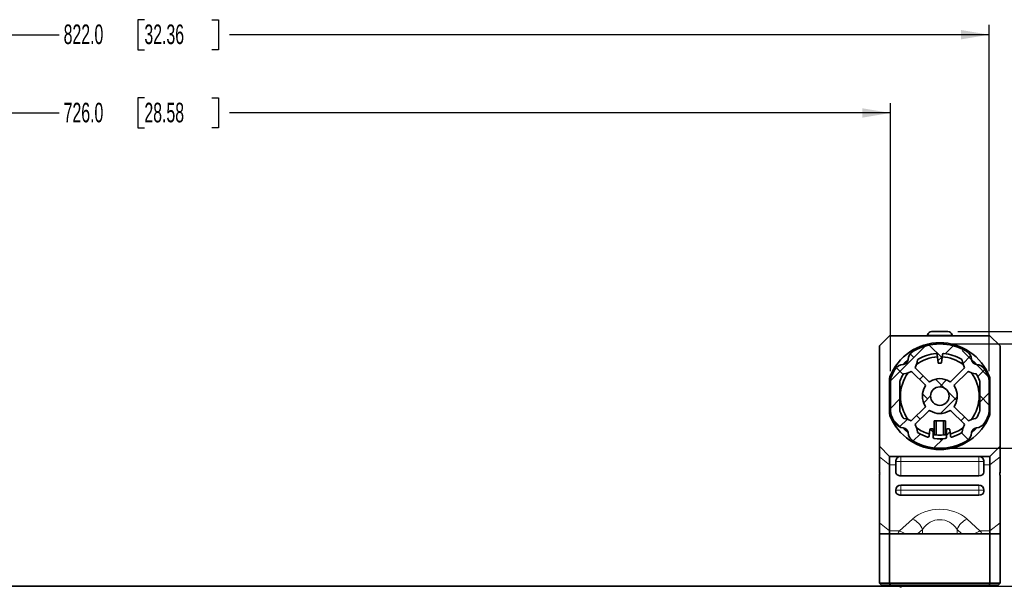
# Model space of a CAD drawing. Header units: millimetres. Extents: x 0 to 1118, y 0 to 864.
# Tile 49 of 85: x 302 to 461, y 257 to 349. Entities that reach past the tile are written whole.
import ezdxf

# ---------------------------------------------------------------- set-up
doc = ezdxf.new("R2010")
doc.units = ezdxf.units.MM
doc.layers.add('ALPHAREV', color=7, linetype='Continuous', lineweight=25)
doc.styles.add('SLDTEXTSTYLE0', font='TXT', dxfattribs={"width": 0.605})
doc.dimstyles.new('SLDDIMSTYLE2', dxfattribs={"dimtxt": 3.175, "dimasz": 4.572, "dimexe": 0, "dimexo": 0.0625, "dimgap": 0.79375, "dimtad": 0, "dimtih": 1, "dimtoh": 1, "dimdec": 1, "dimlfac": 3, "dimrnd": 1e-09, "dimzin": 4, "dimdsep": 46, "dimtxsty": 'SLDTEXTSTYLE0', "dimsah": 1, "dimcen": 0.09, "dimadec": 0, "dimazin": 1, "dimtfac": 1, "dimtofl": 0, "dimtmove": 0, "dimatfit": 3, "dimfxl": 1, "dimfrac": 2, "dimtolj": 1, "dimtzin": 12, "dimarcsym": 0})
doc.dimstyles.new('SLDDIMSTYLE3', dxfattribs={"dimtxt": 3.175, "dimasz": 4.572, "dimexe": 0, "dimexo": 0.0625, "dimgap": 0.79375, "dimtad": 0, "dimtih": 1, "dimtoh": 1, "dimdec": 1, "dimlfac": 3, "dimrnd": 1e-09, "dimzin": 12, "dimdsep": 46, "dimtxsty": 'SLDTEXTSTYLE0', "dimsah": 1, "dimcen": 0.09, "dimadec": 0, "dimazin": 3, "dimtfac": 1, "dimtofl": 0, "dimtmove": 0, "dimatfit": 3, "dimfxl": 1, "dimfrac": 2, "dimtolj": 1, "dimtzin": 12, "dimarcsym": 0})

# ---------------------------------------------------------------- blocks, each defined once
blk = doc.blocks.new('_D_5')
at = {"layer": 'ALPHAREV'}
for p, q in [((200.9937109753, 291.8892815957), (200.9937109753, 335.3749857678)), ((321.9937109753, 336.211157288), (320.9023047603, 336.211157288)), ((320.9023047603, 336.211157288), (320.9023047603, 331.3384142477)), ((332.9077740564, 336.211157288), (333.9991802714, 336.211157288)), ((333.9991802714, 336.211157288), (333.9991802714, 331.3384142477)), ((442.9937109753, 291.8892815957), (442.9937109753, 335.3749857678)), ((200.9937109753, 333.7747857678), (308.1707711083, 333.7747857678)), ((442.9937109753, 333.7747857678), (335.8166508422, 333.7747857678)), ((320.9023047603, 331.3384142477), (321.9937109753, 331.3384142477)), ((333.9991802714, 331.3384142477), (332.9077740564, 331.3384142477))]:
    blk.add_line(p, q, dxfattribs=at)
for points in [[(200.9937109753, 333.7747857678), (205.5657109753, 333.0127857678), (205.5657109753, 334.5367857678)], [(442.9937109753, 333.7747857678), (438.4217109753, 334.5367857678), (438.4217109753, 333.0127857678)]]:
    blk.add_solid(points, dxfattribs=at)
at = {"layer": 'ALPHAREV', "char_height": 3.175, "attachment_point": 1, "style": 'SLDTEXTSTYLE0'}
for s, insert in [('726.0', (308.8968363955, 335.4312044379)), ('28.58', (321.9937109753, 335.4312044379))]:
    blk.add_mtext(s, dxfattribs=dict(at, insert=insert))
blk = doc.blocks.new('_D_6')
at = {"layer": 'ALPHAREV'}
for p, q in [((321.9937109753, 348.911157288), (320.9023047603, 348.911157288)), ((320.9023047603, 348.911157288), (320.9023047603, 344.0384142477)), ((332.9077740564, 348.911157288), (333.9991802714, 348.911157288)), ((333.9991802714, 348.911157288), (333.9991802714, 344.0384142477)), ((184.9937109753, 291.8892815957), (184.9937109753, 348.0749857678)), ((458.9937109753, 291.8892815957), (458.9937109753, 348.0749857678)), ((184.9937109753, 346.4747857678), (308.1707711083, 346.4747857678)), ((458.9937109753, 346.4747857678), (335.8166508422, 346.4747857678)), ((320.9023047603, 344.0384142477), (321.9937109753, 344.0384142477)), ((333.9991802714, 344.0384142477), (332.9077740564, 344.0384142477))]:
    blk.add_line(p, q, dxfattribs=at)
for points in [[(184.9937109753, 346.4747857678), (189.5657109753, 345.7127857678), (189.5657109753, 347.2367857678)], [(458.9937109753, 346.4747857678), (454.4217109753, 347.2367857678), (454.4217109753, 345.7127857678)]]:
    blk.add_solid(points, dxfattribs=at)
at = {"layer": 'ALPHAREV', "char_height": 3.175, "attachment_point": 1, "style": 'SLDTEXTSTYLE0'}
for s, insert in [('822.0', (308.8968363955, 348.1312044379)), ('32.36', (321.9937109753, 348.1312044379))]:
    blk.add_mtext(s, dxfattribs=dict(at, insert=insert))
blk = doc.blocks.new('_D_7')
at = {"layer": 'ALPHAREV'}
for p, q in [((452.5939109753, 279.3593545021), (478.5534743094, 279.3593545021)), ((476.9532743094, 256.9593545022), (476.9532743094, 279.3593545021)), ((446.2105776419, 256.9593545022), (478.5534743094, 256.9593545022)), ((476.9532743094, 238.4981311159), (476.9532743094, 256.9593545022)), ((491.5258676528, 240.934502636), (490.4344614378, 240.934502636)), ((490.4344614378, 240.934502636), (490.4344614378, 236.0617595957)), ((500.0145832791, 240.934502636), (501.105989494, 240.934502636)), ((501.105989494, 240.934502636), (501.105989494, 236.0617595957)), ((480.1282743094, 238.4981311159), (476.9532743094, 238.4981311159)), ((490.4344614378, 236.0617595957), (491.5258676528, 236.0617595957)), ((501.105989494, 236.0617595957), (500.0145832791, 236.0617595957))]:
    blk.add_line(p, q, dxfattribs=at)
for points in [[(476.9532743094, 279.3593545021), (476.1912743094, 274.7873545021), (477.7152743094, 274.7873545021)], [(476.9532743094, 256.9593545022), (477.7152743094, 261.5313545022), (476.1912743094, 261.5313545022)]]:
    blk.add_solid(points, dxfattribs=at)
at = {"layer": 'ALPHAREV', "char_height": 3.175, "attachment_point": 1, "style": 'SLDTEXTSTYLE0'}
for s, insert in [('67.2', (480.8543395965, 240.1545497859)), ('2.65', (491.5258676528, 240.1545497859))]:
    blk.add_mtext(s, dxfattribs=dict(at, insert=insert))
blk = doc.blocks.new('_D_8')
at = {"layer": 'ALPHAREV'}
for p, q in [((452.5939109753, 296.2926878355), (507.0131188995, 296.2926878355)), ((505.4129188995, 296.2926878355), (505.4129188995, 279.7899968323)), ((506.6255921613, 279.062392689), (505.5341859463, 279.062392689)), ((505.5341859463, 279.062392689), (505.5341859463, 274.1896496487)), ((515.1143077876, 279.062392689), (516.2057140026, 279.062392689)), ((516.2057140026, 279.062392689), (516.2057140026, 274.1896496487)), ((505.4129188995, 256.9593545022), (505.4129188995, 273.4620455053)), ((505.5341859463, 274.1896496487), (506.6255921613, 274.1896496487)), ((516.2057140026, 274.1896496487), (515.1143077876, 274.1896496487)), ((446.2105776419, 256.9593545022), (507.0131188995, 256.9593545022))]:
    blk.add_line(p, q, dxfattribs=at)
for points in [[(505.4129188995, 296.2926878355), (504.6509188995, 291.7206878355), (506.1749188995, 291.7206878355)], [(505.4129188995, 256.9593545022), (506.1749188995, 261.5313545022), (504.6509188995, 261.5313545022)]]:
    blk.add_solid(points, dxfattribs=at)
at = {"layer": 'ALPHAREV', "char_height": 3.175, "attachment_point": 1, "style": 'SLDTEXTSTYLE0'}
for s, insert in [('118.0', (493.5287175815, 278.2824398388)), ('4.65', (506.6255921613, 278.2824398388))]:
    blk.add_mtext(s, dxfattribs=dict(at, insert=insert))
blk = doc.blocks.new('_D_9')
at = {"layer": 'ALPHAREV'}
for p, q in [((544.7512141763, 318.162392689), (543.6598079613, 318.162392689)), ((543.6598079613, 318.162392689), (543.6598079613, 313.2896496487)), ((553.2399298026, 318.162392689), (554.3313360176, 318.162392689)), ((554.3313360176, 318.162392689), (554.3313360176, 313.2896496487)), ((530.9282743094, 315.7260211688), (527.7532743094, 315.7260211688)), ((527.7532743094, 315.7260211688), (527.7532743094, 298.2926878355)), ((543.6598079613, 313.2896496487), (544.7512141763, 313.2896496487)), ((554.3313360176, 313.2896496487), (553.2399298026, 313.2896496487)), ((453.9169599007, 298.2926878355), (529.3534743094, 298.2926878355)), ((527.7532743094, 298.2926878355), (527.7532743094, 256.9593545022)), ((446.2105776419, 256.9593545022), (529.3534743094, 256.9593545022))]:
    blk.add_line(p, q, dxfattribs=at)
for points in [[(527.7532743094, 298.2926878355), (526.9912743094, 293.7206878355), (528.5152743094, 293.7206878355)], [(527.7532743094, 256.9593545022), (528.5152743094, 261.5313545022), (526.9912743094, 261.5313545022)]]:
    blk.add_solid(points, dxfattribs=at)
at = {"layer": 'ALPHAREV', "char_height": 3.175, "attachment_point": 1, "style": 'SLDTEXTSTYLE0'}
for s, insert in [('124.0', (531.6543395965, 317.3824398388)), ('4.88', (544.7512141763, 317.3824398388))]:
    blk.add_mtext(s, dxfattribs=dict(at, insert=insert))

msp = doc.modelspace()

# ---------------------------------------------------------------- hatches: boundary and pattern name
at = {"linetype": 'Continuous', "lineweight": 18}
h = msp.add_hatch(dxfattribs=at)
h.set_pattern_fill('ANSI38', style=0)
h.set_pattern_definition([(45, (0, 0), (-2.245064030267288, 2.245064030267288), []), (135, (0, 0), (-6.735192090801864, 2.245064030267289), [7.9375, -4.7625])])
edge = h.paths.add_edge_path(flags=0)
edge.add_arc((450.9937109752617, 287.8260211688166), 8.46666666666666, 149.4025360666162, 158.543110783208)
edge.add_arc((444.7270443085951, 290.289081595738), 1.733333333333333, 158.5431107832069, 180.0000000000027)
edge.add_line((442.9937109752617, 290.289081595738), (442.9937109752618, 285.3629607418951))
edge.add_arc((444.7270443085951, 285.3629607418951), 1.733333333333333, 180, 201.4568892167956)
edge.add_arc((450.9937109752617, 287.8260211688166), 8.466666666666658, 201.4568892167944, 210.5974639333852)
edge.add_arc((445.1978962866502, 284.3987321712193), 1.733333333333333, 210.5974639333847, 265.7318473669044)
edge.add_arc((445.0068735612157, 281.8391837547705), 0.8333333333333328, 4.26815263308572, 85.73184736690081, ccw=False)
edge.add_arc((447.5664219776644, 282.030206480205), 1.733333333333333, 184.2681526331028, 239.4025360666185)
edge.add_arc((450.9937109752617, 287.8260211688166), 8.466666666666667, 239.4025360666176, 300.5974639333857)
edge.add_arc((454.4209999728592, 282.030206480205), 1.733333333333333, 300.5974639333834, 355.731847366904)
edge.add_arc((456.9805483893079, 281.8391837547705), 0.8333333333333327, 94.26815263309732, 175.7318473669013, ccw=False)
edge.add_arc((456.7895256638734, 284.3987321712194), 1.733333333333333, 274.2681526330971, 329.4025360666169)
edge.add_arc((450.9937109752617, 287.8260211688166), 8.466666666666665, 329.4025360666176, 338.5431107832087)
edge.add_arc((457.2603776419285, 285.3629607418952), 1.733333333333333, 338.5431107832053, 360.0000000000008)
edge.add_line((458.9937109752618, 285.3629607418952), (458.9937109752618, 290.2890815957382))
edge.add_arc((457.2603776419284, 290.2890815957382), 1.733333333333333, 0, 21.4568892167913)
edge.add_arc((450.9937109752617, 287.8260211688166), 8.466666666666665, 21.45688921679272, 30.59746393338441)
edge.add_arc((456.7895256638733, 291.253310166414), 1.733333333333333, 30.59746393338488, 85.73184736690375)
edge.add_arc((456.9805483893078, 293.8128585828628), 0.8333333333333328, 184.2681526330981, 265.7318473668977, ccw=False)
edge.add_arc((454.420999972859, 293.6218358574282), 1.733333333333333, 4.26815263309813, 59.40253606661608)
edge.add_arc((450.9937109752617, 287.8260211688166), 8.466666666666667, 59.40253606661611, 120.5974639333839)
edge.add_arc((447.5664219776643, 293.6218358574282), 1.733333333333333, 120.5974639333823, 175.7318473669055)
edge.add_arc((445.0068735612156, 293.8128585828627), 0.8333333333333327, 274.2681526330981, 355.73184736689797, ccw=False)
edge.add_arc((445.1978962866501, 291.2533101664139), 1.733333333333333, 94.2681526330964, 149.4025360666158)
edge = h.paths.add_edge_path(flags=0)
edge.add_arc((450.9937109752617, 287.8260211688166), 1.5, 0, 360)
edge = h.paths.add_edge_path(flags=0)
edge.add_arc((448.4575625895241, 286.1619711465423), 0.2, -45.000000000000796, 33.27019217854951, ccw=False)
edge.add_line((448.5989839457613, 286.020549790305), (446.4739920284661, 283.8955578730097))
edge.add_arc((446.3325706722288, 284.036979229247), 0.2, 238.901870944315, 315.00000000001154, ccw=False)
edge.add_arc((445.0068735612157, 281.8391837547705), 2.366666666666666, 58.90187094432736, 85.73184736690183)
edge.add_arc((445.1978962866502, 284.3987321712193), 0.2, 210.5974639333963, 265.731847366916, ccw=False)
edge.add_arc((450.9937109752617, 287.8260211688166), 6.933333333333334, 201.4568892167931, 210.5974639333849, ccw=False)
edge.add_arc((444.7270443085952, 285.3629607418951), 0.2, 180, 201.4568892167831, ccw=False)
edge.add_line((444.5270443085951, 285.3629607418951), (444.5270443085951, 290.2890815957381))
edge.add_arc((444.7270443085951, 290.2890815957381), 0.2, 158.543110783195, 180, ccw=False)
edge.add_arc((450.9937109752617, 287.8260211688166), 6.933333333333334, 149.402536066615, 158.5431107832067, ccw=False)
edge.add_arc((445.1978962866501, 291.2533101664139), 0.2, 94.2681526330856, 149.4025360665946, ccw=False)
edge.add_arc((445.0068735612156, 293.8128585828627), 2.366666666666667, 274.2681526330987, 301.0981290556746)
edge.add_arc((446.3325706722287, 291.6150631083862), 0.2, 45.00000000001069, 121.09812905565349, ccw=False)
edge.add_line((446.473992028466, 291.7564844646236), (448.5989839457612, 289.6314925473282))
edge.add_arc((448.4575625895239, 289.4900711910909), 0.2, -33.270192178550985, 44.999999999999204, ccw=False)
edge.add_arc((450.9937109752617, 287.8260211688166), 2.833333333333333, 146.7298078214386, 213.2701921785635)
edge = h.paths.add_edge_path(flags=0)
edge.add_arc((456.7895256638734, 284.3987321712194), 0.2, 274.268152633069, 329.40253606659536, ccw=False)
edge.add_arc((456.9805483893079, 281.8391837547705), 2.366666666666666, 94.26815263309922, 121.0981290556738)
edge.add_arc((455.6548512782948, 284.0369792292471), 0.2, 225.0000000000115, 301.0981290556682, ccw=False)
edge.add_line((455.5134299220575, 283.8955578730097), (453.3884380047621, 286.020549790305))
edge.add_arc((453.5298593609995, 286.1619711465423), 0.2, 146.7298078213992, 224.999999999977, ccw=False)
edge.add_arc((450.9937109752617, 287.8260211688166), 2.833333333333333, 326.729807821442, 393.2701921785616)
edge.add_arc((453.5298593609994, 289.4900711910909), 0.2, 134.9999999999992, 213.2701921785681, ccw=False)
edge.add_line((453.3884380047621, 289.6314925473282), (455.5134299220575, 291.7564844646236))
edge.add_arc((455.6548512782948, 291.6150631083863), 0.2, 58.901870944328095, 134.9999999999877, ccw=False)
edge.add_arc((456.9805483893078, 293.8128585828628), 2.366666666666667, 238.9018709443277, 265.7318473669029)
edge.add_arc((456.7895256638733, 291.253310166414), 0.2, 30.59746393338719, 85.73184736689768, ccw=False)
edge.add_arc((450.9937109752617, 287.8260211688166), 6.933333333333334, 21.45688921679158, 30.597463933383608, ccw=False)
edge.add_arc((457.2603776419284, 290.2890815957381), 0.2, -1.7109869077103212e-11, 21.456889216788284, ccw=False)
edge.add_line((457.4603776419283, 290.2890815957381), (457.4603776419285, 285.3629607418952))
edge.add_arc((457.2603776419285, 285.3629607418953), 0.2, 338.5431107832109, 359.99999999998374, ccw=False)
edge.add_arc((450.9937109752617, 287.8260211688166), 6.933333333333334, 329.4025360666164, 338.5431107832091, ccw=False)
edge = h.paths.add_edge_path(flags=0)
edge.add_arc((454.420999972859, 293.6218358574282), 0.2, 4.26815263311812, 59.40253606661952, ccw=False)
edge.add_arc((456.9805483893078, 293.8128585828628), 2.36666666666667, 184.2681526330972, 211.0981290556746)
edge.add_arc((454.7827529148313, 292.4871614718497), 0.2, -45.00000000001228, 31.098129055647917, ccw=False)
edge.add_line((454.9241742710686, 292.3457401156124), (452.7991823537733, 290.2207481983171))
edge.add_arc((452.657760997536, 290.3621695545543), 0.2, 236.72980782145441, 315.000000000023, ccw=False)
edge.add_arc((450.9937109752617, 287.8260211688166), 2.833333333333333, 56.72980782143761, 123.2701921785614)
edge.add_arc((449.3296609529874, 290.3621695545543), 0.2, 225, 303.2701921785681, ccw=False)
edge.add_line((449.1882395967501, 290.220748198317), (447.0632476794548, 292.3457401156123))
edge.add_arc((447.2046690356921, 292.4871614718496), 0.2, 148.9018709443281, 224.9999999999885, ccw=False)
edge.add_arc((445.0068735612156, 293.8128585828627), 2.366666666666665, 328.9018709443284, 355.7318473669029)
edge.add_arc((447.5664219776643, 293.6218358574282), 0.2, 120.5974639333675, 175.731847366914, ccw=False)
edge.add_arc((450.9937109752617, 287.8260211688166), 6.933333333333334, 95.22067956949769, 120.59746393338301, ccw=False)
edge.add_arc((450.3810314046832, 294.5314220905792), 0.2, 5.999999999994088, 95.22067956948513, ccw=False)
edge.add_line((450.5799357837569, 294.5523277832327), (450.717632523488, 293.2422308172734))
edge.add_arc((450.8170847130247, 293.2526836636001), 0.1, 185.9999999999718, 270.0000000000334)
edge.add_line((450.8170847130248, 293.1526836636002), (451.1703372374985, 293.1526836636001))
edge.add_arc((451.1703372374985, 293.2526836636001), 0.1, 269.9999999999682, 354.0000000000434)
edge.add_line((451.2697894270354, 293.2422308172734), (451.4074861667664, 294.5523277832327))
edge.add_arc((451.60639054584, 294.5314220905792), 0.2, 84.779320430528, 173.9999999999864, ccw=False)
edge.add_arc((450.9937109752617, 287.8260211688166), 6.933333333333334, 59.402536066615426, 84.77932043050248, ccw=False)
edge = h.paths.add_edge_path(flags=0)
edge.add_arc((451.8603776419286, 281.1486963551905), 0.2, -82.60477959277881, 1.5518253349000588e-11, ccw=False)
edge.add_arc((450.9937109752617, 287.8260211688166), 6.933333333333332, 262.60477959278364, 277.3952204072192, ccw=False)
edge.add_arc((450.1270443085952, 281.1486963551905), 0.2, 180, 262.60477959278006, ccw=False)
edge.add_line((449.9270443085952, 281.1486963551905), (449.9270443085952, 282.3926878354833))
edge.add_arc((449.8270443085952, 282.3926878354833), 0.1, 0, 90)
edge.add_line((449.8270443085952, 282.4926878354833), (449.4837513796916, 282.4926878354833))
edge.add_arc((449.4837513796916, 282.3926878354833), 0.1, 90.00000000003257, 174.0000000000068)
edge.add_line((449.3842991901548, 282.40314068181), (449.2737148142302, 281.3510006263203))
edge.add_arc((449.0748104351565, 281.3719063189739), 0.2, 253.4420343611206, 353.9999999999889, ccw=False)
edge.add_arc((450.9937109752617, 287.8260211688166), 6.933333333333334, 239.4025360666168, 253.442034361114, ccw=False)
edge.add_arc((447.5664219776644, 282.030206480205), 0.2, 184.2681526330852, 239.4025360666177, ccw=False)
edge.add_arc((445.0068735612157, 281.8391837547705), 2.366666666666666, 4.268152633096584, 31.09812905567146)
edge.add_arc((447.2046690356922, 283.1648808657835), 0.2, 134.9999999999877, 211.0981290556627, ccw=False)
edge.add_line((447.0632476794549, 283.3063022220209), (449.1882395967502, 285.4312941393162))
edge.add_arc((449.3296609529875, 285.2898727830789), 0.2, 56.72980782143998, 135.0000000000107, ccw=False)
edge.add_arc((450.9937109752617, 287.8260211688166), 2.833333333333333, 236.7298078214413, 303.2701921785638)
edge.add_arc((452.6577609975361, 285.2898727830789), 0.2, 45.00000000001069, 123.27019217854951, ccw=False)
edge.add_line((452.7991823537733, 285.4312941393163), (454.9241742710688, 283.306302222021))
edge.add_arc((454.7827529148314, 283.1648808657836), 0.2, -31.09812905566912, 44.99999999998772, ccw=False)
edge.add_arc((456.9805483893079, 281.8391837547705), 2.366666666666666, 148.9018709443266, 175.7318473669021)
edge.add_arc((454.4209999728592, 282.030206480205), 0.2, 300.59746393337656, 355.73184736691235, ccw=False)
edge.add_arc((450.9937109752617, 287.8260211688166), 6.933333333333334, 286.5579656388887, 300.59746393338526, ccw=False)
edge.add_arc((452.9126115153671, 281.3719063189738), 0.2, 185.9999999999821, 286.5579656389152, ccw=False)
edge.add_line((452.7137071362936, 281.3510006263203), (452.6031227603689, 282.40314068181))
edge.add_arc((452.5036705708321, 282.3926878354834), 0.1, 5.999999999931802, 90)
edge.add_line((452.5036705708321, 282.4926878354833), (452.1603776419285, 282.4926878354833))
edge.add_arc((452.1603776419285, 282.3926878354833), 0.1, 90, 180)
edge.add_line((452.0603776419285, 282.3926878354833), (452.0603776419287, 281.1486963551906))

# ---------------------------------------------------------------- linework, layer by layer
at = {"color": 7, "linetype": 'Continuous', "lineweight": 35}
for p, q in [((442.8603776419, 297.6260211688), (441.1937109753, 295.9593545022)), ((442.8603776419, 297.6260211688), (459.1270443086, 297.6260211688)), ((449.0141235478, 297.7417866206), (448.9937109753, 297.6260211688)), ((450.9937109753, 298.2926878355), (449.6706620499, 298.2926878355)), ((452.3167599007, 298.2926878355), (450.9937109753, 298.2926878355)), ((452.9937109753, 297.6260211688), (452.9732984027, 297.7417866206)), ((459.1270443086, 297.6260211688), (460.7937109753, 295.9593545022)), ((441.1937109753, 279.6926878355), (441.1937109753, 295.9593545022)), ((460.7937109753, 279.6926878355), (460.7937109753, 295.9593545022)), ((450.5799357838, 294.5523277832), (450.7176325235, 293.2422308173)), ((451.269789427, 293.2422308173), (451.4074861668, 294.5523277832)), ((449.1882395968, 290.2207481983), (447.0632476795, 292.3457401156)), ((450.817084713, 293.1526836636), (451.1703372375, 293.1526836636)), ((454.9241742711, 292.3457401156), (452.7991823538, 290.2207481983)), ((442.8603776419, 284.9776298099), (442.8603776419, 290.6744125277)), ((446.4739920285, 291.7564844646), (448.5989839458, 289.6314925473)), ((453.3884380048, 289.6314925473), (455.5134299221, 291.7564844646)), ((459.1270443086, 284.9776298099), (459.1270443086, 290.6744125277)), ((442.9937109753, 285.3629607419), (442.9937109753, 290.2890815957)), ((444.5270443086, 285.3629607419), (444.5270443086, 290.2890815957)), ((457.4603776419, 290.2890815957), (457.4603776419, 285.3629607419)), ((458.9937109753, 290.2890815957), (458.9937109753, 285.3629607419)), ((448.5989839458, 286.0205497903), (446.4739920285, 283.895557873)), ((455.5134299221, 283.895557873), (453.3884380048, 286.0205497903)), ((447.0632476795, 283.306302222), (449.1882395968, 285.4312941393)), ((452.7991823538, 285.4312941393), (454.9241742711, 283.306302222)), ((450.0603776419, 281.5618372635), (450.0603776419, 283.8260211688)), ((450.0603776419, 283.8260211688), (450.3937109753, 283.8260211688)), ((450.3937109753, 283.8260211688), (450.3937109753, 281.5211729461)), ((450.3937109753, 283.8260211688), (451.5937109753, 283.8260211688)), ((451.5937109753, 281.5211729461), (451.5937109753, 283.8260211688)), ((451.5937109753, 283.8260211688), (451.9270443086, 283.8260211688)), ((451.9270443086, 283.8260211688), (451.9270443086, 281.5618372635)), ((449.3842991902, 282.4031406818), (449.2737148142, 281.3510006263)), ((449.8270443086, 282.4926878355), (449.4837513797, 282.4926878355)), ((449.9270443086, 281.1486963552), (449.9270443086, 282.3926878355)), ((449.9270443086, 281.5371101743), (450.0603776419, 281.5159444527)), ((451.9270443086, 281.5159444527), (452.0603776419, 281.5371101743)), ((452.0603776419, 282.3926878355), (452.0603776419, 281.1486963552)), ((452.5036705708, 282.4926878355), (452.1603776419, 282.4926878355)), ((452.7137071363, 281.3510006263), (452.6031227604, 282.4031406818)), ((441.1937109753, 279.6926878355), (442.8603776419, 278.0260211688)), ((441.1937109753, 277.9708055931), (441.1937109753, 279.6926878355)), ((460.7937109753, 279.6926878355), (459.1270443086, 278.0260211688)), ((460.7937109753, 277.9708055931), (460.7937109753, 279.6926878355)), ((441.1937109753, 275.6759933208), (441.1937109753, 277.9708055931)), ((442.8603776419, 278.0260211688), (459.1270443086, 278.0260211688)), ((442.8603776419, 278.0260211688), (442.8603776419, 276.6485153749)), ((459.1270443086, 278.0260211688), (459.1270443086, 276.6485153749)), ((460.7937109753, 275.6759933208), (460.7937109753, 277.9708055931)), ((442.8603776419, 276.6485153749), (442.8603776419, 265.9607376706)), ((443.8603776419, 277.2322711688), (443.8603776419, 276.6485153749)), ((443.8603776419, 276.6485153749), (443.8603776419, 275.5020135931)), ((458.1270443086, 277.2322711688), (458.1270443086, 276.6485153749)), ((458.1270443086, 276.6485153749), (458.1270443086, 275.5020135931)), ((459.1270443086, 276.6485153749), (459.1270443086, 265.9607376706)), ((441.1937109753, 267.2830278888), (441.1937109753, 274.8622765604)), ((444.6541276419, 274.8929908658), (457.3332943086, 274.8929908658)), ((460.7937109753, 267.2830278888), (460.7937109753, 274.8622765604)), ((444.6541276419, 273.3760211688), (457.3332943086, 273.3760211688)), ((443.8603776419, 272.5822711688), (443.8603776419, 272.36898329)), ((444.6541276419, 271.7599605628), (457.3332943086, 271.7599605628)), ((458.1270443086, 272.5822711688), (458.1270443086, 272.36898329)), ((441.1937109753, 265.4684378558), (441.1937109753, 267.2830278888)), ((460.7937109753, 265.4684378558), (460.7937109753, 267.2830278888)), ((441.1937109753, 265.4684378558), (441.1937109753, 257.4593545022)), ((441.1937109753, 265.4684378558), (442.8603776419, 265.4684378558)), ((442.8603776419, 265.9607376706), (442.8603776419, 265.4684378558)), ((442.8603776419, 265.4684378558), (442.8603776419, 257.4593545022)), ((459.1270443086, 265.4684378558), (442.8603776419, 265.4684378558)), ((459.1270443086, 265.9607376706), (459.1270443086, 265.4684378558)), ((459.1270443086, 265.4684378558), (459.1270443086, 257.4593545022)), ((459.1270443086, 265.4684378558), (460.7937109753, 265.4684378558)), ((460.7937109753, 265.4684378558), (460.7937109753, 257.4593545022)), ((441.1937109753, 257.4593545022), (442.8603776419, 257.4593545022)), ((441.1937109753, 257.4593545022), (441.5270443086, 257.1260211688)), ((442.9984488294, 257.1260211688), (441.5270443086, 257.1260211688)), ((442.8603776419, 257.4593545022), (459.1270443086, 257.4593545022)), ((442.8603776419, 257.4593545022), (442.9984488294, 257.1260211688)), ((458.9889731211, 257.1260211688), (442.9984488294, 257.1260211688)), ((447.4770443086, 257.1260211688), (447.4770443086, 256.9593545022)), ((454.5103776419, 256.9593545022), (454.5103776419, 257.1260211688)), ((459.1270443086, 257.4593545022), (458.9889731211, 257.1260211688)), ((460.4603776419, 257.1260211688), (458.9889731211, 257.1260211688)), ((459.1270443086, 257.4593545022), (460.7937109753, 257.4593545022)), ((460.7937109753, 257.4593545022), (460.4603776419, 257.1260211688)), ((444.6103776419, 256.9593545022), (199.3770443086, 256.9593545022)), ((444.6103776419, 256.7640923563), (444.6103776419, 256.9593545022)), ((444.6969094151, 256.7640923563), (444.7003177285, 256.9593545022)), ((444.7003177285, 256.9593545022), (453.1943260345, 256.9593545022))]:
    msp.add_line(p, q, dxfattribs=at)
at = {"color": 7, "linetype": 'Continuous', "lineweight": 18}
for p, q in [((450.9937109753, 297.7417866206), (449.0141235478, 297.7417866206)), ((452.9732984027, 297.7417866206), (450.9937109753, 297.7417866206)), ((442.8603776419, 290.6744125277), (443.0370843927, 290.6744125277)), ((442.9141484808, 290.9615882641), (443.100883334, 290.8891190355)), ((459.0732734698, 290.9615882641), (458.8865386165, 290.8891190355)), ((459.1270443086, 290.6744125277), (458.9503375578, 290.6744125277)), ((442.8603776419, 284.9776298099), (443.0370843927, 284.9776298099)), ((442.9141484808, 284.6904540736), (443.100883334, 284.7629233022)), ((459.0732734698, 284.6904540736), (458.8865386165, 284.7629233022)), ((459.1270443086, 284.9776298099), (458.9503375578, 284.9776298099)), ((442.8603776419, 276.6485153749), (441.1937109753, 277.9708055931)), ((444.6541276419, 277.2322711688), (444.6541276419, 278.0260211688)), ((457.3332943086, 277.2322711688), (457.3332943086, 278.0260211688)), ((459.1270443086, 276.6485153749), (460.7937109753, 277.9708055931)), ((443.8603776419, 276.6485153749), (442.8603776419, 276.6485153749)), ((443.8603776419, 277.2322711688), (444.6541276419, 277.2322711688)), ((457.3332943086, 277.2322711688), (444.6541276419, 277.2322711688)), ((444.6541276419, 277.2322711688), (444.6541276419, 274.8929908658)), ((457.3332943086, 277.2322711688), (457.3332943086, 274.8929908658)), ((458.1270443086, 277.2322711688), (457.3332943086, 277.2322711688)), ((458.1270443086, 276.6485153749), (459.1270443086, 276.6485153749)), ((444.6541276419, 272.5822711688), (444.6541276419, 273.3760211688)), ((457.3332943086, 272.5822711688), (457.3332943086, 273.3760211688)), ((443.8603776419, 272.5822711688), (444.6541276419, 272.5822711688)), ((457.3332943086, 272.5822711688), (444.6541276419, 272.5822711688)), ((444.6541276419, 272.5822711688), (444.6541276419, 271.7599605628)), ((458.1270443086, 272.5822711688), (457.3332943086, 272.5822711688)), ((457.3332943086, 272.5822711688), (457.3332943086, 271.7599605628)), ((442.8603776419, 265.9607376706), (441.1937109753, 267.2830278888)), ((444.4764151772, 265.9607376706), (446.5634206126, 267.8690955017)), ((457.5110067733, 265.9607376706), (455.424001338, 267.8690955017)), ((459.1270443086, 265.9607376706), (460.7937109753, 267.2830278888)), ((442.8603776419, 265.9607376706), (444.4764151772, 265.9607376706)), ((448.1848813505, 266.1897869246), (447.3960044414, 265.4684378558)), ((448.1848813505, 266.1897869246), (448.1848813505, 265.4684378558)), ((453.8025406, 266.1897869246), (453.8025406, 265.4684378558)), ((453.8025406, 266.1897869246), (454.5914175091, 265.4684378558)), ((459.1270443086, 265.9607376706), (457.5110067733, 265.9607376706))]:
    msp.add_line(p, q, dxfattribs=at)
at = {"color": 7, "linetype": 'Continuous', "lineweight": 18, "flags": 128}
for points in [[(445.8401167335, 293.7777674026), (445.2295993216, 293.1886542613), (445.0419647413, 292.9796154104)], [(456.9454572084, 292.9796154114), (456.7578226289, 293.1886542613), (456.1473052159, 293.7777674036)], [(445.0419647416, 282.6724269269), (445.2295993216, 282.4633880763), (445.8401167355, 281.8742749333)], [(456.1473052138, 281.8742749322), (456.7578226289, 282.4633880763), (456.945457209, 282.6724269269)]]:
    msp.add_lwpolyline(points, dxfattribs=at)
at = {"color": 7, "linetype": 'Continuous', "lineweight": 35}
msp.add_circle((450.9937109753, 287.8260211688), 1.499999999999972, dxfattribs=at)
for centre, radius, start, end in [((449.6706620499, 297.6260211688), 0.6666666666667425, 90, 170), ((452.3167599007, 297.6260211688), 0.6666666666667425, 10, 90), ((450.9937109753, 287.8260211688), 8.666666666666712, 21.2105480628, 158.7894519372), ((450.9937109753, 287.8260211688), 8.466666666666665, 59.4025360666, 120.5974639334), ((447.5664219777, 293.6218358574), 1.733333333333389, 120.5974639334, 175.7318473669), ((450.9937109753, 287.8260211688), 6.378728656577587, 93.3800042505, 126.3041580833), ((450.9937109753, 287.8260211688), 6.933333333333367, 95.2206795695, 120.5974639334), ((450.3810314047, 294.5314220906), 0.2000000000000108, 6, 95.2206795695), ((450.9937109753, 287.8260211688), 6.378728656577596, 53.6958419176, 86.6199957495), ((451.6063905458, 294.5314220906), 0.1999999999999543, 84.7793204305, 174), ((450.9937109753, 287.8260211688), 6.933333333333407, 59.4025360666, 84.7793204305), ((454.4209999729, 293.6218358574), 1.733333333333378, 4.2681526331, 59.4025360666), ((445.1978962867, 291.2533101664), 1.733333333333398, 94.2681526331, 149.4025360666), ((445.0068735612, 293.8128585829), 0.8333333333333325, 274.2681526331, 355.7318473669), ((447.2046690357, 292.4871614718), 0.2000000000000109, 148.9018709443, 225), ((445.0068735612, 293.8128585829), 2.366666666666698, 328.9018709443, 355.7318473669), ((447.5664219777, 293.6218358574), 0.2000000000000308, 120.5974639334, 175.7318473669), ((450.817084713, 293.2526836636), 0.0999999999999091, 185.9999999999, 270), ((451.1703372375, 293.2526836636), 0.1000000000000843, 270, 354), ((454.4209999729, 293.6218358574), 0.2000000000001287, 4.2681526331, 59.4025360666), ((456.9805483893, 293.8128585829), 2.366666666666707, 184.2681526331, 211.0981290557), ((454.7827529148, 292.4871614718), 0.2000000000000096, 315, 31.0981290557), ((456.9805483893, 293.8128585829), 0.8333333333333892, 184.2681526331, 265.7318473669), ((456.7895256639, 291.2533101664), 1.733333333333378, 30.5974639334, 85.7318473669), ((443.6541276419, 290.6744125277), 0.7937500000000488, 158.7894519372, 180), ((444.7270443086, 290.2890815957), 1.733333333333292, 158.5431107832, 180), ((450.9937109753, 287.8260211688), 8.466666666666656, 149.4025360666, 158.5431107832), ((450.9937109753, 287.8260211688), 6.933333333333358, 149.4025360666, 158.5431107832), ((450.9937109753, 287.8260211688), 6.378728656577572, 143.6958419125, 216.3041581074), ((445.1978962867, 291.2533101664), 0.2000000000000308, 94.2681526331, 149.4025360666), ((445.0068735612, 293.8128585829), 2.366666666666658, 274.2681526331, 301.0981290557), ((446.3325706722, 291.6150631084), 0.2000000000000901, 45, 121.0981290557), ((450.9937109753, 287.8260211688), 2.833333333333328, 56.7298078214, 123.2701921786), ((455.6548512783, 291.6150631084), 0.1999999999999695, 58.9018709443, 135), ((456.9805483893, 293.8128585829), 2.366666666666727, 238.9018709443, 265.7318473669), ((450.9937109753, 287.8260211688), 6.378728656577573, 323.6958419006, 36.3041581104), ((456.7895256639, 291.2533101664), 0.2000000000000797, 30.5974639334, 85.7318473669), ((450.9937109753, 287.8260211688), 6.933333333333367, 21.4568892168, 30.5974639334), ((450.9937109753, 287.8260211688), 8.466666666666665, 21.4568892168, 30.5974639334), ((457.2603776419, 290.2890815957), 1.733333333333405, 0, 21.4568892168), ((458.3332943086, 290.6744125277), 0.7937500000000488, 0, 21.2105480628), ((444.7270443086, 290.2890815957), 0.2000000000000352, 158.5431107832, 179.9999999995), ((450.9937109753, 287.8260211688), 2.833333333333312, 146.7298078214, 213.2701921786), ((448.4575625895, 289.4900711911), 0.2000000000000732, 326.7298078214, 45), ((449.329660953, 290.3621695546), 0.1999999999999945, 225, 303.2701921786), ((452.6577609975, 290.3621695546), 0.1999999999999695, 236.7298078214, 315), ((453.529859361, 289.4900711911), 0.1999999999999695, 135, 213.2701921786), ((450.9937109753, 287.8260211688), 2.833333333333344, 326.7298078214, 33.2701921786), ((457.2603776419, 290.2890815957), 0.2000000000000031, 5e-10, 21.4568892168), ((448.4575625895, 286.1619711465), 0.200000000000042, 315, 33.2701921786), ((453.529859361, 286.1619711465), 0.2000000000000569, 146.7298078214, 225), ((443.6541276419, 284.9776298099), 0.7937500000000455, 180, 201.2105480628), ((450.9937109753, 287.8260211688), 8.666666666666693, 201.2105480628, 338.7894519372), ((444.7270443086, 285.3629607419), 1.733333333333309, 180, 201.4568892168), ((450.9937109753, 287.8260211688), 8.466666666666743, 201.4568892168, 210.5974639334), ((444.7270443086, 285.3629607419), 0.2000000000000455, 179.9999999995, 201.4568892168), ((450.9937109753, 287.8260211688), 6.933333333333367, 201.4568892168, 210.5974639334), ((445.1978962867, 284.3987321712), 0.2000000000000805, 210.5974639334, 265.7318473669), ((449.329660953, 285.2898727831), 0.1999999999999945, 56.7298078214, 135), ((450.9937109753, 287.8260211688), 2.833333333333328, 236.7298078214, 303.2701921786), ((452.6577609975, 285.2898727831), 0.1999999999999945, 45, 123.2701921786), ((456.7895256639, 284.3987321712), 0.2000000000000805, 274.2681526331, 329.4025360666), ((450.9937109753, 287.8260211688), 6.933333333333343, 329.4025360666, 338.5431107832), ((457.2603776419, 285.3629607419), 0.199999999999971, 338.5431107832, 359.9999999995), ((450.9937109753, 287.8260211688), 8.466666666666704, 329.4025360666, 338.5431107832), ((457.2603776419, 285.3629607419), 1.733333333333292, 338.5431107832, 0), ((458.3332943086, 284.9776298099), 0.7937500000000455, 338.7894519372, 0), ((445.1978962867, 284.3987321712), 1.733333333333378, 210.5974639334, 265.7318473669), ((445.0068735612, 281.8391837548), 0.833333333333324, 4.2681526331, 85.7318473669), ((445.0068735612, 281.8391837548), 2.366666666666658, 58.9018709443, 85.7318473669), ((446.3325706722, 284.0369792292), 0.2000000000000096, 238.9018709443, 315), ((447.2046690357, 283.1648808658), 0.2000000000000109, 135, 211.0981290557), ((445.0068735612, 281.8391837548), 2.366666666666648, 4.2681526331, 31.0981290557), ((450.9937109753, 287.8260211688), 6.378728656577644, 233.6958418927, 254.673394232), ((450.9937109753, 287.8260211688), 6.378728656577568, 285.326605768, 306.3041580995), ((456.9805483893, 281.8391837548), 2.366666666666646, 148.9018709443, 175.7318473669), ((454.7827529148, 283.1648808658), 0.200000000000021, 328.9018709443, 45), ((455.6548512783, 284.0369792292), 0.2000000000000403, 225, 301.0981290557), ((456.9805483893, 281.8391837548), 2.366666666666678, 94.2681526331, 121.0981290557), ((456.9805483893, 281.8391837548), 0.8333333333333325, 94.2681526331, 175.7318473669), ((456.7895256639, 284.3987321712), 1.733333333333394, 274.2681526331, 329.4025360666), ((447.5664219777, 282.0302064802), 1.733333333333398, 184.2681526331, 239.4025360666), ((447.5664219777, 282.0302064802), 0.2000000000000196, 184.2681526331, 239.4025360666), ((450.9937109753, 287.8260211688), 6.933333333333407, 239.4025360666, 253.4420343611), ((449.0748104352, 281.371906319), 0.2000000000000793, 253.4420343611, 354), ((449.4837513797, 282.3926878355), 0.1000000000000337, 90, 174), ((449.8270443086, 282.3926878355), 0.1000000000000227, 1e-09, 90), ((450.1270443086, 281.1486963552), 0.200000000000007, 179.9999999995, 262.6047795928), ((450.9937109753, 287.8260211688), 6.333333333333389, 261.525546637, 264.5638263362), ((450.9937109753, 287.8260211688), 6.333333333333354, 264.5638263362, 275.4361736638), ((450.9937109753, 287.8260211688), 6.333333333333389, 275.4361736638, 278.474453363), ((451.8603776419, 281.1486963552), 0.2000000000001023, 277.3952204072, 5e-10), ((452.1603776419, 282.3926878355), 0.0999999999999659, 90, 180.000000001), ((452.5036705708, 282.3926878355), 0.0999999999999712, 6, 90), ((452.9126115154, 281.371906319), 0.1999999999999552, 186, 286.5579656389), ((450.9937109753, 287.8260211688), 6.933333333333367, 286.5579656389, 300.5974639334), ((454.4209999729, 282.0302064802), 0.1999999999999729, 300.5974639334, 355.7318473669), ((454.4209999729, 282.0302064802), 1.733333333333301, 300.5974639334, 355.7318473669), ((450.9937109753, 287.8260211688), 8.466666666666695, 239.4025360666, 300.5974639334), ((450.9937109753, 287.8260211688), 6.933333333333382, 262.6047795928, 277.3952204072), ((444.6541276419, 272.5822711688), 0.7937500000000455, 90, 180), ((457.3332943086, 272.5822711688), 0.7937500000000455, 0, 90)]:
    msp.add_arc(centre, radius, start, end, dxfattribs=at)
at = {"color": 7, "linetype": 'Continuous', "lineweight": 18}
for centre, radius, start, end in [((445.3646827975, 265.0891940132), 3.027346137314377, 21.318399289, 66.6735247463), ((456.6227391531, 265.0891940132), 3.027346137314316, 113.3264752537, 158.681600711), ((443.4038175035, 263.3856954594), 2.789499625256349, 48.2998600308, 67.386516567), ((458.583604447, 263.3856954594), 2.78949962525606, 112.613483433, 131.7001399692)]:
    msp.add_arc(centre, radius, start, end, dxfattribs=at)
at = {"color": 7, "linetype": 'Continuous', "lineweight": 35}
for centre, start_param, end_param in [((444.6541276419, 275.5020135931), 3.141592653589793, 4.7123889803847), ((457.3332943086, 275.5020135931), 4.7123889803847, 6.283185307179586), ((444.6541276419, 272.36898329), 3.141592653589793, 4.7123889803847), ((457.3332943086, 272.36898329), 4.7123889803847, 6.283185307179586)]:
    msp.add_ellipse(centre, major_axis=(0.7937499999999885, 0), ratio=0.7672727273, start_param=start_param, end_param=end_param, dxfattribs=at)
at = {"color": 7, "linetype": 'Continuous', "lineweight": 18}
for centre, major_axis, ratio, start_param, end_param in [((450.9937109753, 265.0167936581), (5.78333333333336, 0), 0.7672727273, 0.6981317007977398, 2.443460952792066), ((450.9937109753, 263.337485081), (0, 4.437393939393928), 0.8263108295, 5.410520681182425, 7.155849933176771), ((446.80050401, 260.6715767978), (0, 6.666666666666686), 0.5726854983, 0.6544643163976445, 0.7676722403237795), ((455.1869179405, 260.6715767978), (0, 6.666666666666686), 0.5726854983, 5.515513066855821, 5.628720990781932)]:
    msp.add_ellipse(centre, major_axis=major_axis, ratio=ratio, start_param=start_param, end_param=end_param, dxfattribs=at)
at = {"color": 7, "linetype": 'Continuous', "lineweight": 35}
for points, knots in [([(443.8603776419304, 277.2322711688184), (443.8715052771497, 277.3288506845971), (443.8940413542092, 277.5244469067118), (444.0551900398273, 277.7804371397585), (444.3103667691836, 277.9765334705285), (444.5379546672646, 278.0258707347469), (444.653102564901, 278.0260198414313), (444.6541276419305, 278.0260211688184)], [0, 0, 0, 0, 0.1904398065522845, 0.3856853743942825, 0.6878102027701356, 0.9972208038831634, 0.9999999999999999, 0.9999999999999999, 0.9999999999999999, 0.9999999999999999]), ([(458.1270443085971, 277.2322711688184), (458.1159166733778, 277.328850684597), (458.0933805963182, 277.5244469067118), (457.9322319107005, 277.7804371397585), (457.6770551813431, 277.9765334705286), (457.4494672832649, 278.0258707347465), (457.3343193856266, 278.0260198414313), (457.3332943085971, 278.0260211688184)], [0, 0, 0, 0, 0.1904398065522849, 0.3856853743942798, 0.6878102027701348, 0.9972208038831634, 1, 1, 1, 1]), ([(441.1937109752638, 274.8622765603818), (441.2282376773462, 275.0318586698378), (441.2761618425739, 275.2672440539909), (441.2117247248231, 275.5866903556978), (441.1937109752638, 275.6759933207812)], [0, 0, 0, 0, 0.7204445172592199, 1, 1, 1, 1]), ([(460.7937109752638, 275.6759933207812), (460.7591842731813, 275.4516260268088), (460.7112601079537, 275.1401970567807), (460.7756972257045, 274.9229962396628), (460.7937109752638, 274.8622765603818)], [0, 0, 0, 0, 0.7204445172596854, 1, 1, 1, 1]), ([(453.194326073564, 256.9593545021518), (453.6849398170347, 256.9593545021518), (454.536249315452, 256.9593545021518), (455.686699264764, 256.9593545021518), (456.718913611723, 256.9593545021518), (457.6341965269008, 256.9593545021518), (458.3928537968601, 256.9593545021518), (458.9512107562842, 256.9593545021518), (459.3371148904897, 256.9593545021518), (459.5236587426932, 256.9593545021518), (459.5436296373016, 256.9593545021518), (459.5509132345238, 256.9593545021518)], [0, 0, 0, 0, 0.1476520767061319, 0.2562048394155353, 0.3647763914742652, 0.4995885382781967, 0.6089421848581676, 0.7182918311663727, 0.8277418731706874, 0.9371756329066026, 1, 1, 1, 1])]:
    msp.add_open_spline(points, degree=3, knots=knots, dxfattribs=at)

# ---------------------------------------------------------------- dimensions: what is measured, and where the dimension line sits
at = {"layer": 'ALPHAREV'}
for base, p1, p2, picture, middle in [((184.9937109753, 346.4747857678), (458.9937109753, 290.2890815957), (184.9937109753, 290.2890815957), '_D_6', (321.9937109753, 346.4747857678)), ((442.9937109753, 333.7747857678), (200.9937109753, 290.2890815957), (442.9937109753, 290.2890815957), '_D_5', (321.9937109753, 333.7747857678))]:
    dim = msp.add_linear_dim(base=base, p1=p1, p2=p2, dimstyle='SLDDIMSTYLE2', dxfattribs=at)
    dim.commit()
    dim.dimension.update_dxf_attribs({"geometry": picture, "text_midpoint": middle, "dimtype": 160})
for base, p1, p2, dimstyle, picture, middle in [((527.7532743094, 256.9593545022), (452.3167599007, 298.2926878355), (444.6103776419, 256.9593545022), 'SLDDIMSTYLE2', '_D_9', (527.7532743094, 315.7260211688)), ((505.4129188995, 296.2926878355), (444.6103776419, 256.9593545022), (450.9937109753, 296.2926878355), 'SLDDIMSTYLE2', '_D_8', (505.4129188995, 276.6260211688)), ((476.9532743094, 279.3593545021), (444.6103776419, 256.9593545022), (450.9937109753, 279.3593545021), 'SLDDIMSTYLE3', '_D_7', (476.9532743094, 238.4981311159))]:
    dim = msp.add_linear_dim(base=base, p1=p1, p2=p2, angle=90, dimstyle=dimstyle, dxfattribs=at)
    dim.commit()
    dim.dimension.update_dxf_attribs({"geometry": picture, "text_midpoint": middle, "dimtype": 160})

doc.saveas('drawing.dxf')
